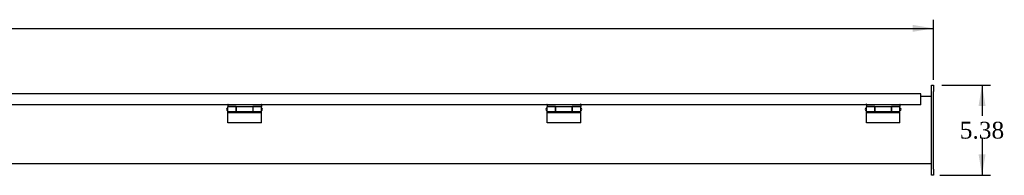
# Model space of a CAD drawing. Header units: inches. Extents: x 1 to 240, y -1 to 159.
# Tile 7 of 16: x 96 to 155, y 86 to 96. Entities that reach past the tile are written whole.
import ezdxf
from ezdxf.enums import TextEntityAlignment as Align

# ---------------------------------------------------------------- set-up
doc = ezdxf.new("R2010")
doc.units = ezdxf.units.IN
doc.header["$MEASUREMENT"] = 0
for name, color, linetype in [('COM70666-1', 7, 'Continuous'), ('COM70693-6', 7, 'Continuous'), ('COM70694-6', 7, 'Continuous'), ('Default', 7, 'Continuous'), ('GSK11095', 7, 'Continuous'), ('HNG86641-1', 7, 'Continuous'), ('HNG86641-2', 7, 'Continuous'), ('HNG86641-3', 7, 'Continuous')]:
    doc.layers.add(name, color=color, linetype=linetype)
doc.styles.add('SEACAD_Times_New_Roman', font='times.ttf')
doc.dimstyles.new('HAMMOND_(STH_-_240x160)', dxfattribs={"dimtxt": 1, "dimasz": 1.25, "dimexe": 0.5, "dimexo": 0.5, "dimgap": 0.25, "dimtad": 0, "dimtih": 1, "dimtoh": 1, "dimzin": 0, "dimdsep": 46, "dimtxsty": 'SEACAD_Times_New_Roman', "dimblk1": '_SE_FILLED', "dimblk2": '_SE_FILLED', "dimsah": 1, "dimcen": 0.5, "dimadec": 0, "dimazin": 0, "dimtfac": 0.8, "dimtofl": 0, "dimtmove": 0, "dimatfit": 3, "dimfxl": 1, "dimtolj": 1, "dimtzin": 0, "dimarcsym": 0})

# ---------------------------------------------------------------- blocks, each defined once
blk = doc.blocks.new('SE7')
at = {"layer": 'COM70666-1', "color": 7, "linetype": 'Continuous'}
for p, q in [((150.284, 91.753), (150.409, 91.753)), ((150.284, 91.378), (150.284, 91.753)), ((150.409, 91.753), (150.409, 91.378)), ((150.284, 86.753), (150.284, 91.378)), ((150.409, 86.753), (150.409, 91.378)), ((150.284, 86.378), (150.284, 86.753)), ((150.409, 86.753), (150.409, 86.378)), ((150.409, 86.378), (150.284, 86.378))]:
    blk.add_line(p, q, dxfattribs=at)
at = {"layer": 'COM70693-6', "color": 7, "linetype": 'Continuous'}
for p, q in [((150.284, 91.065), (149.643, 91.065)), ((150.284, 87.065), (30.534, 87.065))]:
    blk.add_line(p, q, dxfattribs=at)
at = {"layer": 'COM70694-6', "color": 7, "linetype": 'Continuous'}
for p, q in [((149.643, 91.237), (31.175, 91.237)), ((149.643, 91.129), (149.643, 91.237)), ((149.643, 90.581), (149.643, 91.129)), ((108.379, 90.581), (91.439, 90.581)), ((110.379, 90.581), (108.439, 90.581)), ((127.379, 90.581), (110.439, 90.581)), ((129.379, 90.581), (127.439, 90.581)), ((146.379, 90.581), (129.439, 90.581)), ((148.379, 90.581), (146.439, 90.581)), ((149.643, 90.581), (148.439, 90.581))]:
    blk.add_line(p, q, dxfattribs=at)
for centre in [(108.409, 90.581), (110.409, 90.581), (127.409, 90.581), (129.409, 90.581), (146.409, 90.581), (148.409, 90.581)]:
    blk.add_arc(centre, 0.03, 0, 180, dxfattribs=at)
at = {"layer": 'GSK11095', "color": 7, "linetype": 'Continuous'}
for p in [(149.643, 91.165), (149.643, 91.165), (149.643, 91.065)]:
    blk.add_line(p, (149.643, 91.165), dxfattribs=at)
at = {"layer": 'HNG86641-1', "color": 7, "linetype": 'Continuous'}
for p, q in [((108.409, 90.611), (108.409, 90.471)), ((108.913, 90.471), (108.409, 90.471)), ((108.913, 90.449), (108.913, 90.471)), ((108.913, 90.174), (108.913, 90.449)), ((109.905, 90.449), (108.913, 90.449)), ((110.409, 90.471), (109.905, 90.471)), ((109.905, 90.471), (109.905, 90.449)), ((109.905, 90.449), (109.905, 90.174)), ((110.409, 90.611), (110.409, 90.471)), ((127.409, 90.611), (127.409, 90.471)), ((127.913, 90.471), (127.409, 90.471)), ((127.913, 90.449), (127.913, 90.471)), ((127.913, 90.174), (127.913, 90.449)), ((128.905, 90.449), (127.913, 90.449)), ((129.409, 90.471), (128.905, 90.471)), ((128.905, 90.471), (128.905, 90.449)), ((128.905, 90.449), (128.905, 90.174)), ((129.409, 90.611), (129.409, 90.471)), ((146.409, 90.611), (146.409, 90.471)), ((146.913, 90.471), (146.409, 90.471)), ((146.913, 90.449), (146.913, 90.471)), ((146.913, 90.174), (146.913, 90.449)), ((147.905, 90.449), (146.913, 90.449)), ((148.409, 90.471), (147.905, 90.471)), ((147.905, 90.471), (147.905, 90.449)), ((147.905, 90.449), (147.905, 90.174)), ((148.409, 90.611), (148.409, 90.471)), ((108.913, 90.174), (109.905, 90.174)), ((127.913, 90.174), (128.905, 90.174)), ((146.913, 90.174), (147.905, 90.174))]:
    blk.add_line(p, q, dxfattribs=at)
at = {"layer": 'HNG86641-2', "color": 7, "linetype": 'Continuous'}
for p, q in [((108.409, 90.174), (108.409, 90.449)), ((108.905, 90.449), (108.409, 90.449)), ((108.905, 90.449), (108.905, 90.174)), ((109.913, 90.174), (109.913, 90.449)), ((110.409, 90.449), (109.913, 90.449)), ((110.409, 90.174), (110.409, 90.449)), ((127.409, 90.174), (127.409, 90.449)), ((127.905, 90.449), (127.409, 90.449)), ((127.905, 90.449), (127.905, 90.174)), ((128.913, 90.174), (128.913, 90.449)), ((129.409, 90.449), (128.913, 90.449)), ((129.409, 90.174), (129.409, 90.449)), ((146.409, 90.174), (146.409, 90.449)), ((146.905, 90.449), (146.409, 90.449)), ((146.905, 90.449), (146.905, 90.174)), ((147.913, 90.174), (147.913, 90.449)), ((148.409, 90.449), (147.913, 90.449)), ((148.409, 90.174), (148.409, 90.449)), ((108.409, 90.105), (108.409, 90.174)), ((108.409, 90.174), (108.905, 90.174)), ((108.409, 89.498), (108.409, 90.105)), ((110.409, 90.105), (108.409, 90.105)), ((108.905, 90.174), (108.905, 90.151)), ((108.905, 90.151), (109.913, 90.151)), ((109.913, 90.151), (109.913, 90.174)), ((109.913, 90.174), (110.409, 90.174)), ((110.409, 90.105), (110.409, 90.174)), ((110.409, 89.498), (110.409, 90.105)), ((127.409, 90.105), (127.409, 90.174)), ((127.409, 90.174), (127.905, 90.174)), ((127.409, 89.498), (127.409, 90.105)), ((129.409, 90.105), (127.409, 90.105)), ((127.905, 90.174), (127.905, 90.151)), ((127.905, 90.151), (128.913, 90.151)), ((128.913, 90.151), (128.913, 90.174)), ((128.913, 90.174), (129.409, 90.174)), ((129.409, 90.105), (129.409, 90.174)), ((129.409, 89.498), (129.409, 90.105)), ((146.409, 90.105), (146.409, 90.174)), ((146.409, 90.174), (146.905, 90.174)), ((146.409, 89.498), (146.409, 90.105)), ((148.409, 90.105), (146.409, 90.105)), ((146.905, 90.174), (146.905, 90.151)), ((146.905, 90.151), (147.913, 90.151)), ((147.913, 90.151), (147.913, 90.174)), ((147.913, 90.174), (148.409, 90.174)), ((148.409, 90.105), (148.409, 90.174)), ((148.409, 89.498), (148.409, 90.105)), ((110.409, 89.498), (108.409, 89.498)), ((129.409, 89.498), (127.409, 89.498)), ((148.409, 89.498), (146.409, 89.498))]:
    blk.add_line(p, q, dxfattribs=at)
at = {"layer": 'HNG86641-3', "color": 7, "linetype": 'Continuous'}
for p, q in [((108.409, 90.374), (108.396, 90.374)), ((108.396, 90.249), (108.409, 90.249)), ((108.913, 90.374), (108.905, 90.374)), ((108.905, 90.249), (108.913, 90.249)), ((109.913, 90.374), (109.905, 90.374)), ((109.905, 90.249), (109.913, 90.249)), ((110.421, 90.374), (110.409, 90.374)), ((110.409, 90.249), (110.421, 90.249)), ((127.409, 90.374), (127.396, 90.374)), ((127.396, 90.249), (127.409, 90.249)), ((127.913, 90.374), (127.905, 90.374)), ((127.905, 90.249), (127.913, 90.249)), ((128.913, 90.374), (128.905, 90.374)), ((128.905, 90.249), (128.913, 90.249)), ((129.421, 90.374), (129.409, 90.374)), ((129.409, 90.249), (129.421, 90.249)), ((146.409, 90.374), (146.396, 90.374)), ((146.396, 90.249), (146.409, 90.249)), ((146.913, 90.374), (146.905, 90.374)), ((146.905, 90.249), (146.913, 90.249)), ((147.913, 90.374), (147.905, 90.374)), ((147.905, 90.249), (147.913, 90.249)), ((148.421, 90.374), (148.409, 90.374)), ((148.409, 90.249), (148.421, 90.249))]:
    blk.add_line(p, q, dxfattribs=at)
for centre, start, end in [((108.396, 90.311), 90, 270), ((110.421, 90.311), 270, 90), ((127.396, 90.311), 90, 270), ((129.421, 90.311), 270, 90), ((146.396, 90.311), 90, 270), ((148.421, 90.311), 270, 90)]:
    blk.add_arc(centre, 0.0625, start, end, dxfattribs=at)
blk = doc.blocks.new('DMBLK6')
at = {"layer": 'Default', "linetype": 'Continuous', "transparency": 16777216}
for points in [[(153.504, 90.503), (153.296, 91.753), (153.087, 90.503)], [(153.504, 87.628), (153.087, 87.628), (153.296, 86.378)]]:
    blk.add_hatch(color=7, dxfattribs=at).paths.add_polyline_path(points)
at = {"layer": 'Default', "color": 7, "linetype": 'Continuous', "transparency": 16777216}
for p, q in [((150.909, 91.753), (153.796, 91.753)), ((153.296, 91.753), (153.296, 89.916)), ((153.296, 88.566), (153.296, 86.378)), ((150.784, 86.378), (153.796, 86.378))]:
    blk.add_line(p, q, dxfattribs=at)
at = {"layer": 'Default', "color": 7, "linetype": 'Continuous', "transparency": 16777216, "style": 'SEACAD_Times_New_Roman'}
blk.add_text('5.38', height=1, dxfattribs=at).set_placement((151.969, 89.566), align=Align.TOP_LEFT)
blk = doc.blocks.new('_SE_FILLED')
at = {"color": 0}
blk.add_line((0, 0), (-1, 0), dxfattribs=at)
blk.add_solid([(0, 0), (-1, -0.1665), (-1, 0.1665), (0, 0)], dxfattribs=at)
blk = doc.blocks.new('DMBLK14')
at = {"layer": 'Default', "linetype": 'Continuous', "transparency": 16777216}
for points in [[(31.659, 95.341), (30.409, 95.133), (31.659, 94.924)], [(149.159, 95.341), (149.159, 94.924), (150.409, 95.133)]]:
    blk.add_hatch(color=7, dxfattribs=at).paths.add_polyline_path(points)
at = {"layer": 'Default', "color": 7, "linetype": 'Continuous', "transparency": 16777216}
for p, q in [((30.409, 92.253), (30.409, 95.633)), ((150.409, 92.066), (150.409, 95.633)), ((30.409, 95.133), (87.973, 95.133)), ((92.844, 95.133), (150.409, 95.133))]:
    blk.add_line(p, q, dxfattribs=at)
at = {"layer": 'Default', "color": 7, "linetype": 'Continuous', "transparency": 16777216, "style": 'SEACAD_Times_New_Roman'}
blk.add_text('120.00', height=1, dxfattribs=at).set_placement((88.323, 95.633), align=Align.TOP_LEFT)

msp = doc.modelspace()

# ---------------------------------------------------------------- block references
at = {"layer": 'Default'}
msp.add_blockref('SE7', (0, 0), dxfattribs=at)

# ---------------------------------------------------------------- dimensions: what is measured, and where the dimension line sits
at = {"layer": 'Default', "color": 7, "linetype": 'Continuous'}
for base, p1, p2, angle, picture, middle in [((30.409, 95.133), (30.409, 91.378), (150.409, 91.566), 0.08952, 'DMBLK14', (90.409, 95.133)), ((153.295625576, 91.753019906), (150.283781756, 91.753019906), (150.283781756, 86.378019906), 270, 'DMBLK6', (153.295625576, 89.065519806))]:
    dim = msp.add_linear_dim(base=base, p1=p1, p2=p2, angle=angle, text='\\A1;<>', dimstyle='HAMMOND_(STH_-_240x160)', dxfattribs=at)
    dim.commit()
    dim.dimension.update_dxf_attribs({"geometry": picture, "text_midpoint": middle, "dimtype": 161})

doc.saveas('drawing.dxf')
